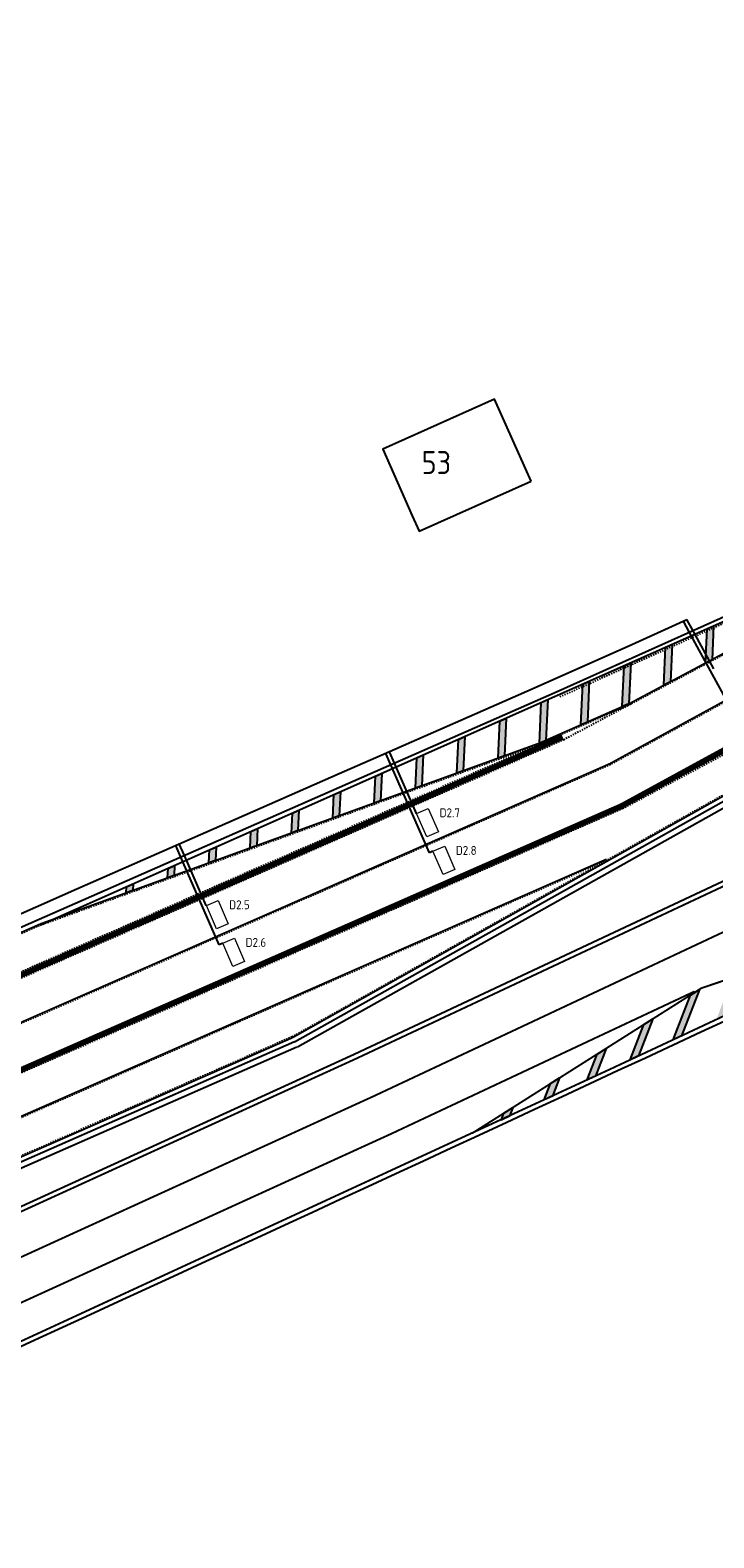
# Model space of a CAD drawing. Header units: metres. Extents: x 144112 to 146497, y 457631 to 458575.
# Tile 58 of 59: x 146328 to 146381, y 458433 to 458551. Entities that reach past the tile are written whole.
import ezdxf
from ezdxf.enums import TextEntityAlignment as Align

# ---------------------------------------------------------------- set-up
doc = ezdxf.new("R2010")
doc.units = ezdxf.units.M
doc.header["$LTSCALE"] = 0.25
for name, pattern in [('STIPPELFIJN', [0.375, 0.25, -0.125]), ('VW-1-3_STREEP', [4, 1, -3]), ('VW-3-3_STREEP', [6, 3, -3]), ('VW-3-9_STREEP', [12, 3, -9])]:
    doc.linetypes.add(name, pattern=pattern)
doc.layers.get('0').update_dxf_attribs({"linetype": 'CONTINUOUS', "lineweight": 0})
for name, color, linetype in [('B01_D', 1, 'CONTINUOUS'), ('KABEL-500', 3, 'CONTINUOUS'), ('LUS-T-CODE', 1, 'CONTINUOUS'), ('ONDERGROND', 7, 'CONTINUOUS'), ('VRI - uitslijper', 1, 'CONTINUOUS'), ('WEG-NW-BANDEN', 7, 'CONTINUOUS'), ('WEG-NW-MARKERING', 7, 'STIPPELFIJN'), ('WEG-NW-MARKERING 1-3 STREEP BLOK 45CM', 7, 'VW-1-3_STREEP'), ('WEG-NW-MARKERING 1-3 STREEP DIK 15', 7, 'VW-1-3_STREEP'), ('WEG-NW-MARKERING 3-3 STREEP DIK 15', 7, 'VW-3-3_STREEP'), ('WEG-NW-MARKERING 3-9 STREEP DIK 15', 7, 'VW-3-9_STREEP'), ('WEG-NW-MARKERING DOORGETROKKEN DIK 15', 7, 'CONTINUOUS'), ('WEG-NW-MARKERING SERGEANT', 7, 'CONTINUOUS'), ('WEG-NW-VERHARDING', 42, 'CONTINUOUS'), ('Z02', 7, 'CONTINUOUS')]:
    doc.layers.add(name, color=color, linetype=linetype)
doc.layers.add('LUSSEN', color=7, linetype='CONTINUOUS', lineweight=0)
doc.styles.add('I020-1', font='ISO', dxfattribs={"height": 2})
doc.styles.add('ISO', font='ISO')

# ---------------------------------------------------------------- blocks, each defined once
blk = doc.blocks.new('V_1X2')
blk.add_lwpolyline([(-1, 0), (1, 0), (1, -1), (-1, -1), (-1, 0)])
at = {"layer": 'LUS-T-CODE', "style": 'I020-1'}
blk.add_attdef('LUS', text='', height=1, rotation=270, dxfattribs=at).set_placement((0.02, -2.42), align=Align.MIDDLE)
blk = doc.blocks.new('N237_ondergrond1')
at = {"layer": 'WEG-NW-MARKERING SERGEANT'}
h = blk.add_hatch(color=8, dxfattribs=at)
h.dxf.hatch_style = 1
h.paths.add_polyline_path([(146335.66, 458483.9), (146335.15, 458483.68), (146335.13, 458483.2), (146335.64, 458483.38)])
h.paths.add_polyline_path([(146338.92, 458485.35), (146338.41, 458485.12), (146338.37, 458484.37), (146338.88, 458484.56)])
h.paths.add_polyline_path([(146342.17, 458486.79), (146341.66, 458486.57), (146341.61, 458485.55), (146342.12, 458485.73)])
h.paths.add_polyline_path([(146345.42, 458488.24), (146344.91, 458488.01), (146344.85, 458486.72), (146345.36, 458486.9)])
h.paths.add_polyline_path([(146348.68, 458489.68), (146348.17, 458489.45), (146348.09, 458487.89), (146348.6, 458488.08)])
h.paths.add_polyline_path([(146351.93, 458491.12), (146351.42, 458490.9), (146351.33, 458489.06), (146351.84, 458489.25)])
h.paths.add_polyline_path([(146355.18, 458492.57), (146354.67, 458492.34), (146354.57, 458490.24), (146355.08, 458490.42)])
h.paths.add_polyline_path([(146358.43, 458494.01), (146357.92, 458493.79), (146357.81, 458491.41), (146358.32, 458491.59)])
h.paths.add_polyline_path([(146361.69, 458495.46), (146361.18, 458495.23), (146361.06, 458492.58), (146361.56, 458492.77)])
h.paths.add_polyline_path([(146364.94, 458496.9), (146364.43, 458496.67), (146364.3, 458493.75), (146364.8, 458493.94)])
h.paths.add_polyline_path([(146368.19, 458498.35), (146367.68, 458498.12), (146367.54, 458494.92), (146368.05, 458495.14)])
h.paths.add_polyline_path([(146371.45, 458499.79), (146370.94, 458499.56), (146370.79, 458496.36), (146371.3, 458496.59)])
h.paths.add_polyline_path([(146374.7, 458501.23), (146374.19, 458501.01), (146374.04, 458497.81), (146374.55, 458498.03)])
h.paths.add_polyline_path([(146377.95, 458502.68), (146377.44, 458502.45), (146377.3, 458499.47), (146377.82, 458499.74)])
h.paths.add_polyline_path([(146381.2, 458504.12), (146380.69, 458503.9), (146380.57, 458501.21), (146381.08, 458501.48)])
h.paths.add_polyline_path([(146403.97, 458514.23), (146403.46, 458514), (146403.44, 458513.39), (146403.95, 458513.66)])
h.paths.add_polyline_path([(146400.72, 458512.79), (146400.21, 458512.56), (146400.17, 458511.65), (146400.68, 458511.92)])
h.paths.add_polyline_path([(146397.47, 458511.34), (146396.96, 458511.12), (146396.9, 458509.91), (146397.42, 458510.18)])
h.paths.add_polyline_path([(146394.22, 458509.9), (146393.71, 458509.67), (146393.64, 458508.17), (146394.15, 458508.44)])
h.paths.add_polyline_path([(146390.96, 458508.45), (146390.45, 458508.23), (146390.37, 458506.43), (146390.88, 458506.7)])
h.paths.add_polyline_path([(146387.71, 458507.01), (146387.2, 458506.78), (146387.1, 458504.69), (146387.62, 458504.96)])
h.paths.add_polyline_path([(146384.46, 458505.57), (146383.95, 458505.34), (146383.84, 458502.95), (146384.35, 458503.22)])
h = blk.add_hatch(color=8, dxfattribs=at)
h.dxf.hatch_style = 1
h.paths.add_polyline_path([(146335.66, 458483.9), (146335.15, 458483.68), (146335.13, 458483.2), (146335.64, 458483.38)])
h.paths.add_polyline_path([(146338.92, 458485.35), (146338.41, 458485.12), (146338.37, 458484.37), (146338.88, 458484.56)])
h.paths.add_polyline_path([(146342.17, 458486.79), (146341.66, 458486.57), (146341.61, 458485.55), (146342.12, 458485.73)])
h.paths.add_polyline_path([(146345.42, 458488.24), (146344.91, 458488.01), (146344.85, 458486.72), (146345.36, 458486.9)])
h.paths.add_polyline_path([(146348.68, 458489.68), (146348.17, 458489.45), (146348.09, 458487.89), (146348.6, 458488.08)])
h.paths.add_polyline_path([(146351.93, 458491.12), (146351.42, 458490.9), (146351.33, 458489.06), (146351.84, 458489.25)])
h.paths.add_polyline_path([(146355.18, 458492.57), (146354.67, 458492.34), (146354.57, 458490.24), (146355.08, 458490.42)])
h.paths.add_polyline_path([(146358.43, 458494.01), (146357.92, 458493.79), (146357.81, 458491.41), (146358.32, 458491.59)])
h.paths.add_polyline_path([(146361.69, 458495.46), (146361.18, 458495.23), (146361.06, 458492.58), (146361.56, 458492.77)])
h.paths.add_polyline_path([(146364.94, 458496.9), (146364.43, 458496.67), (146364.3, 458493.75), (146364.8, 458493.94)])
h.paths.add_polyline_path([(146368.19, 458498.35), (146367.68, 458498.12), (146367.54, 458494.92), (146368.05, 458495.14)])
h.paths.add_polyline_path([(146371.45, 458499.79), (146370.94, 458499.56), (146370.79, 458496.36), (146371.3, 458496.59)])
h.paths.add_polyline_path([(146374.7, 458501.23), (146374.19, 458501.01), (146374.04, 458497.81), (146374.55, 458498.03)])
h.paths.add_polyline_path([(146377.95, 458502.68), (146377.44, 458502.45), (146377.3, 458499.47), (146377.82, 458499.74)])
h.paths.add_polyline_path([(146381.2, 458504.12), (146380.69, 458503.9), (146380.57, 458501.21), (146381.08, 458501.48)])
h.paths.add_polyline_path([(146403.97, 458514.23), (146403.46, 458514), (146403.44, 458513.39), (146403.95, 458513.66)])
h.paths.add_polyline_path([(146400.72, 458512.79), (146400.21, 458512.56), (146400.17, 458511.65), (146400.68, 458511.92)])
h.paths.add_polyline_path([(146397.47, 458511.34), (146396.96, 458511.12), (146396.9, 458509.91), (146397.42, 458510.18)])
h.paths.add_polyline_path([(146394.22, 458509.9), (146393.71, 458509.67), (146393.64, 458508.17), (146394.15, 458508.44)])
h.paths.add_polyline_path([(146390.96, 458508.45), (146390.45, 458508.23), (146390.37, 458506.43), (146390.88, 458506.7)])
h.paths.add_polyline_path([(146387.71, 458507.01), (146387.2, 458506.78), (146387.1, 458504.69), (146387.62, 458504.96)])
h.paths.add_polyline_path([(146384.46, 458505.57), (146383.95, 458505.34), (146383.84, 458502.95), (146384.35, 458503.22)])
h = blk.add_hatch(color=8, dxfattribs=at)
h.dxf.hatch_style = 1
h.paths.add_polyline_path([(146365.46, 458466.38), (146364.75, 458465.93), (146364.54, 458465.4), (146365.2, 458465.71)])
h.paths.add_polyline_path([(146369.12, 458468.7), (146368.41, 458468.25), (146367.91, 458466.97), (146368.57, 458467.28)])
h.paths.add_polyline_path([(146372.78, 458471.01), (146372.07, 458470.56), (146371.29, 458468.54), (146371.94, 458468.85)])
h.paths.add_polyline_path([(146376.44, 458473.32), (146375.73, 458472.88), (146374.66, 458470.11), (146375.32, 458470.42)])
h.paths.add_polyline_path([(146380.1, 458475.64), (146379.39, 458475.19), (146378.04, 458471.68), (146378.69, 458471.99)])
h.paths.add_polyline_path([(146383.3, 458476.75), (146382.68, 458476.55), (146381.41, 458473.25), (146382.06, 458473.56)])
h.paths.add_polyline_path([(146386.48, 458477.82), (146385.86, 458477.61), (146384.78, 458474.82), (146385.44, 458475.13)])
h.paths.add_polyline_path([(146389.66, 458478.88), (146389.04, 458478.68), (146388.16, 458476.39), (146388.81, 458476.7)])
h.paths.add_polyline_path([(146392.83, 458479.95), (146392.22, 458479.74), (146391.53, 458477.96), (146392.18, 458478.27)])
h.paths.add_polyline_path([(146396.01, 458481.01), (146395.4, 458480.81), (146394.9, 458479.53), (146395.56, 458479.84)])
h.paths.add_polyline_path([(146399.22, 458482.09), (146398.6, 458481.88), (146398.32, 458481.14), (146398.97, 458481.44)])
h = blk.add_hatch(color=8, dxfattribs=at)
h.dxf.hatch_style = 1
h.paths.add_polyline_path([(146365.46, 458466.38), (146364.75, 458465.93), (146364.54, 458465.4), (146365.2, 458465.71)])
h.paths.add_polyline_path([(146369.12, 458468.7), (146368.41, 458468.25), (146367.91, 458466.97), (146368.57, 458467.28)])
h.paths.add_polyline_path([(146372.78, 458471.01), (146372.07, 458470.56), (146371.29, 458468.54), (146371.94, 458468.85)])
h.paths.add_polyline_path([(146376.44, 458473.32), (146375.73, 458472.88), (146374.66, 458470.11), (146375.32, 458470.42)])
h.paths.add_polyline_path([(146380.1, 458475.64), (146379.39, 458475.19), (146378.04, 458471.68), (146378.69, 458471.99)])
h.paths.add_polyline_path([(146383.3, 458476.75), (146382.68, 458476.55), (146381.41, 458473.25), (146382.06, 458473.56)])
h.paths.add_polyline_path([(146386.48, 458477.82), (146385.86, 458477.61), (146384.78, 458474.82), (146385.44, 458475.13)])
h.paths.add_polyline_path([(146389.66, 458478.88), (146389.04, 458478.68), (146388.16, 458476.39), (146388.81, 458476.7)])
h.paths.add_polyline_path([(146392.83, 458479.95), (146392.22, 458479.74), (146391.53, 458477.96), (146392.18, 458478.27)])
h.paths.add_polyline_path([(146396.01, 458481.01), (146395.4, 458480.81), (146394.9, 458479.53), (146395.56, 458479.84)])
h.paths.add_polyline_path([(146399.22, 458482.09), (146398.6, 458481.88), (146398.32, 458481.14), (146398.97, 458481.44)])
at = {"layer": 'B01_D', "color": 8}
for points in [[(146366.46, 458516.45), (146364.02, 458521.89), (146355.26, 458517.98), (146357.57, 458512.75)], [(146357.57, 458512.75), (146358.1, 458511.55), (146366.9, 458515.46)], [(146366.9, 458515.46), (146366.46, 458516.45)]]:
    blk.add_lwpolyline(points, dxfattribs=at)
at = {"layer": 'WEG-NW-BANDEN', "color": 8, "flags": 128}
for points in [[(146348.56, 458471.14), (146405.53, 458503.07)], [(146348.56, 458471.14), (146405.53, 458503.07)], [(146348.52, 458471.12), (146275.01, 458438.85), (146276.01, 458436.59), (146321.55, 458456.7)], [(146348.52, 458471.12), (146275.01, 458438.85), (146276.01, 458436.59), (146321.55, 458456.7)]]:
    blk.add_lwpolyline(points, dxfattribs=at)
at = {"layer": 'WEG-NW-MARKERING', "color": 8, "flags": 128}
for points in [[(146410.84, 458517.25), (146369.12, 458498.55)], [(146410.84, 458517.25), (146369.12, 458498.55)], [(146410.84, 458517.25), (146369.46, 458495.21)], [(146410.84, 458517.25), (146369.46, 458495.21)], [(146413.33, 458510.76), (146374.08, 458489.81)], [(146413.33, 458510.76), (146374.08, 458489.81)], [(146403.81, 458510.05), (146373.09, 458493.25)], [(146403.81, 458510.05), (146373.09, 458493.25)], [(146348.14, 458471.92), (146401.6, 458501.89)], [(146348.14, 458471.92), (146401.6, 458501.89)], [(146374.7, 458498), (146262.69, 458448.83)], [(146374.7, 458498), (146262.69, 458448.83)], [(146369.46, 458495.21), (146262.87, 458448.42)], [(146369.46, 458495.21), (146262.87, 458448.42)], [(146328.2, 458480.61), (146367.45, 458494.82)], [(146328.2, 458480.61), (146367.45, 458494.82)], [(146373.09, 458493.25), (146264.18, 458445.45)], [(146373.09, 458493.25), (146264.18, 458445.45)], [(146374.08, 458489.81), (146265.6, 458442.19)], [(146374.08, 458489.81), (146265.6, 458442.19)], [(146372.84, 458485.77), (146266.89, 458439.26)], [(146372.84, 458485.77), (146266.89, 458439.26)], [(146328.47, 458480.71), (146261.58, 458451.35)], [(146328.47, 458480.71), (146261.58, 458451.35)], [(146348.14, 458471.92), (146263.32, 458434.69)], [(146348.14, 458471.92), (146263.32, 458434.69)]]:
    blk.add_lwpolyline(points, dxfattribs=at)
at = {"layer": 'WEG-NW-MARKERING 1-3 STREEP BLOK 45CM', "color": 8, "ltscale": 0.25, "const_width": 0.45, "flags": 128}
for points in [[(146488.52, 458544.39), (146409.87, 458509.58), (146373.98, 458490.01), (146298.01, 458456.66)], [(146488.52, 458544.39), (146409.87, 458509.58), (146373.98, 458490.01), (146298.01, 458456.66)], [(146369.37, 458495.41), (146295.28, 458462.89)], [(146369.37, 458495.41), (146295.28, 458462.89)]]:
    blk.add_lwpolyline(points, dxfattribs=at)
at = {"layer": 'WEG-NW-MARKERING 1-3 STREEP DIK 15', "color": 8, "ltscale": 0.25, "const_width": 0.15, "flags": 128}
for points in [[(146270.47, 458448.29), (146373.06, 458493.32), (146408.37, 458512.63), (146487.15, 458547.5)], [(146270.47, 458448.29), (146373.06, 458493.32), (146408.37, 458512.63), (146487.15, 458547.5)], [(146372.81, 458485.84), (146273.2, 458442.12)], [(146372.81, 458485.84), (146273.2, 458442.12)]]:
    blk.add_lwpolyline(points, dxfattribs=at)
at = {"layer": 'WEG-NW-MARKERING 3-3 STREEP DIK 15', "color": 8, "ltscale": 0.25, "const_width": 0.15, "flags": 128}
blk.add_lwpolyline([(146267.87, 458454.19), (146328.44, 458480.78)], dxfattribs=at)
blk.add_lwpolyline([(146267.87, 458454.19), (146328.44, 458480.78)], dxfattribs=at)
at = {"layer": 'WEG-NW-MARKERING 3-9 STREEP DIK 15', "color": 8, "ltscale": 0.25, "const_width": 0.15, "flags": 128}
blk.add_lwpolyline([(146277.35, 458432.73), (146323.2, 458452.98), (146354.52, 458467.26), (146494.39, 458532.85)], dxfattribs=at)
blk.add_lwpolyline([(146277.35, 458432.73), (146323.2, 458452.98), (146354.52, 458467.26), (146494.39, 458532.85)], dxfattribs=at)
at = {"layer": 'WEG-NW-MARKERING DOORGETROKKEN DIK 15', "color": 8, "const_width": 0.15, "flags": 128}
for points in [[(146490.04, 458541.85), (146409.99, 458506.5), (146348.17, 458471.86), (146274.37, 458439.46)], [(146490.04, 458541.85), (146409.99, 458506.5), (146348.17, 458471.86), (146274.37, 458439.46)], [(146321.89, 458455.95), (146353.16, 458470.21), (146492.97, 458535.77)], [(146321.89, 458455.95), (146353.16, 458470.21), (146492.97, 458535.77)], [(146410.21, 458517), (146328.47, 458480.71)], [(146410.21, 458517), (146328.47, 458480.71)], [(146367.42, 458494.88), (146374.67, 458498.07), (146410.21, 458517)], [(146367.42, 458494.88), (146374.67, 458498.07), (146410.21, 458517)], [(146328.44, 458480.78), (146328.44, 458480.78), (146367.42, 458494.89)], [(146328.44, 458480.78), (146328.44, 458480.78), (146367.42, 458494.89)], [(146403.1, 458483.39), (146380.25, 458475.74), (146362.26, 458464.36)], [(146403.1, 458483.39), (146380.25, 458475.74), (146362.26, 458464.36)], [(146324.54, 458450.02), (146355.89, 458464.31), (146379.71, 458475.48)], [(146324.54, 458450.02), (146355.89, 458464.31), (146379.71, 458475.48)]]:
    blk.add_lwpolyline(points, dxfattribs=at)
blk.add_lwpolyline([(146305.87, 458441.69), (146325.64, 458447.49, 0.003887), (146468.15, 458514.15, 0.003791)], format="xyb", dxfattribs=at)
blk.add_lwpolyline([(146305.87, 458441.69), (146325.64, 458447.49, 0.003887), (146468.15, 458514.15, 0.003791)], format="xyb", dxfattribs=at)
at = {"layer": 'WEG-NW-MARKERING SERGEANT', "color": 8, "flags": 128}
for points in [[(146380.69, 458503.9), (146381.2, 458504.12), (146381.08, 458501.48), (146380.57, 458501.21), (146380.69, 458503.9)], [(146380.69, 458503.9), (146381.2, 458504.12), (146381.08, 458501.48), (146380.57, 458501.21), (146380.69, 458503.9)], [(146377.44, 458502.45), (146377.95, 458502.68), (146377.82, 458499.74), (146377.3, 458499.47), (146377.44, 458502.45)], [(146377.44, 458502.45), (146377.95, 458502.68), (146377.82, 458499.74), (146377.3, 458499.47), (146377.44, 458502.45)], [(146374.19, 458501.01), (146374.7, 458501.23), (146374.55, 458498.03), (146374.04, 458497.81), (146374.19, 458501.01)], [(146374.19, 458501.01), (146374.7, 458501.23), (146374.55, 458498.03), (146374.04, 458497.81), (146374.19, 458501.01)], [(146370.94, 458499.56), (146371.45, 458499.79), (146371.3, 458496.59), (146370.79, 458496.36), (146370.94, 458499.56)], [(146370.94, 458499.56), (146371.45, 458499.79), (146371.3, 458496.59), (146370.79, 458496.36), (146370.94, 458499.56)], [(146367.68, 458498.12), (146368.19, 458498.35), (146368.05, 458495.14), (146367.54, 458494.92), (146367.68, 458498.12)], [(146367.68, 458498.12), (146368.19, 458498.35), (146368.05, 458495.14), (146367.54, 458494.92), (146367.68, 458498.12)], [(146364.43, 458496.67), (146364.94, 458496.9), (146364.8, 458493.94), (146364.3, 458493.75), (146364.43, 458496.67)], [(146364.43, 458496.67), (146364.94, 458496.9), (146364.8, 458493.94), (146364.3, 458493.75), (146364.43, 458496.67)], [(146361.18, 458495.23), (146361.69, 458495.46), (146361.56, 458492.77), (146361.06, 458492.58), (146361.18, 458495.23)], [(146361.18, 458495.23), (146361.69, 458495.46), (146361.56, 458492.77), (146361.06, 458492.58), (146361.18, 458495.23)], [(146357.92, 458493.79), (146358.43, 458494.01), (146358.32, 458491.59), (146357.81, 458491.41), (146357.92, 458493.79)], [(146357.92, 458493.79), (146358.43, 458494.01), (146358.32, 458491.59), (146357.81, 458491.41), (146357.92, 458493.79)], [(146354.67, 458492.34), (146355.18, 458492.57), (146355.08, 458490.42), (146354.57, 458490.24), (146354.67, 458492.34)], [(146354.67, 458492.34), (146355.18, 458492.57), (146355.08, 458490.42), (146354.57, 458490.24), (146354.67, 458492.34)], [(146351.42, 458490.9), (146351.93, 458491.12), (146351.84, 458489.25), (146351.33, 458489.06), (146351.42, 458490.9)], [(146351.42, 458490.9), (146351.93, 458491.12), (146351.84, 458489.25), (146351.33, 458489.06), (146351.42, 458490.9)], [(146348.17, 458489.45), (146348.68, 458489.68), (146348.6, 458488.08), (146348.09, 458487.89), (146348.17, 458489.45)], [(146348.17, 458489.45), (146348.68, 458489.68), (146348.6, 458488.08), (146348.09, 458487.89), (146348.17, 458489.45)], [(146344.91, 458488.01), (146345.42, 458488.24), (146345.36, 458486.9), (146344.85, 458486.72), (146344.91, 458488.01)], [(146344.91, 458488.01), (146345.42, 458488.24), (146345.36, 458486.9), (146344.85, 458486.72), (146344.91, 458488.01)], [(146341.66, 458486.57), (146342.17, 458486.79), (146342.12, 458485.73), (146341.61, 458485.55), (146341.66, 458486.57)], [(146341.66, 458486.57), (146342.17, 458486.79), (146342.12, 458485.73), (146341.61, 458485.55), (146341.66, 458486.57)], [(146338.41, 458485.12), (146338.92, 458485.35), (146338.88, 458484.56), (146338.37, 458484.37), (146338.41, 458485.12)], [(146338.41, 458485.12), (146338.92, 458485.35), (146338.88, 458484.56), (146338.37, 458484.37), (146338.41, 458485.12)], [(146335.15, 458483.68), (146335.66, 458483.9), (146335.64, 458483.38), (146335.13, 458483.2), (146335.15, 458483.68)], [(146335.15, 458483.68), (146335.66, 458483.9), (146335.64, 458483.38), (146335.13, 458483.2), (146335.15, 458483.68)], [(146378.04, 458471.68), (146379.39, 458475.19), (146380.1, 458475.64), (146378.69, 458471.99), (146378.04, 458471.68)], [(146378.04, 458471.68), (146379.39, 458475.19), (146380.1, 458475.64), (146378.69, 458471.99), (146378.04, 458471.68)], [(146374.66, 458470.11), (146375.73, 458472.88), (146376.44, 458473.32), (146375.32, 458470.42), (146374.66, 458470.11)], [(146374.66, 458470.11), (146375.73, 458472.88), (146376.44, 458473.32), (146375.32, 458470.42), (146374.66, 458470.11)], [(146371.29, 458468.54), (146372.07, 458470.56), (146372.78, 458471.01), (146371.94, 458468.85), (146371.29, 458468.54)], [(146371.29, 458468.54), (146372.07, 458470.56), (146372.78, 458471.01), (146371.94, 458468.85), (146371.29, 458468.54)], [(146367.91, 458466.97), (146368.41, 458468.25), (146369.12, 458468.7), (146368.57, 458467.28), (146367.91, 458466.97)], [(146367.91, 458466.97), (146368.41, 458468.25), (146369.12, 458468.7), (146368.57, 458467.28), (146367.91, 458466.97)], [(146364.54, 458465.4), (146364.75, 458465.93), (146365.46, 458466.38), (146365.2, 458465.71), (146364.54, 458465.4)], [(146364.54, 458465.4), (146364.75, 458465.93), (146365.46, 458466.38), (146365.2, 458465.71), (146364.54, 458465.4)]]:
    blk.add_lwpolyline(points, dxfattribs=at)
at = {"layer": 'WEG-NW-VERHARDING', "color": 8, "flags": 128}
for points in [[(146348.34, 458471.52), (146410.15, 458506.17), (146490.19, 458541.5), (146485.68, 458550.82)], [(146348.34, 458471.52), (146410.15, 458506.17), (146490.19, 458541.5), (146485.68, 458550.82)], [(146485.68, 458550.82), (146400.96, 458513.32), (146368.94, 458498.96)], [(146485.68, 458550.82), (146400.96, 458513.32), (146368.94, 458498.96)], [(146368.94, 458498.96), (146262.11, 458452.07)], [(146368.94, 458498.96), (146262.11, 458452.07)], [(146348.34, 458471.52), (146263.5, 458434.28)], [(146348.34, 458471.52), (146263.5, 458434.28)]]:
    blk.add_lwpolyline(points, dxfattribs=at)
blk.add_lwpolyline([(146321.73, 458456.3), (146353, 458470.55), (146492.81, 458536.11), (146495.92, 458529.58), (146481.15, 458522.7), (146482.23, 458520.05), (146464.81, 458512.14, -0.003792), (146325.77, 458447.14), (146305.45, 458441.18)], format="xyb", dxfattribs=at)
blk.add_lwpolyline([(146321.73, 458456.3), (146353, 458470.55), (146492.81, 458536.11), (146495.92, 458529.58), (146481.15, 458522.7), (146482.23, 458520.05), (146464.81, 458512.14, -0.003792), (146325.77, 458447.14), (146305.45, 458441.18)], format="xyb", dxfattribs=at)
at = {"layer": 'Z02', "color": 8, "style": 'ISO'}
blk.add_text('53', height=1.8, dxfattribs=at).set_placement((146358.3, 458516.03))

msp = doc.modelspace()

# ---------------------------------------------------------------- linework, layer by layer
at = {"layer": 'KABEL-500'}
for p, q in [((146379.32, 458503.62), (146378.83, 458504.5)), ((146379.59, 458503.74), (146379.11, 458504.62)), ((146356.17, 458493.36), (146355.78, 458494.25)), ((146355.89, 458493.24), (146355.5, 458494.13)), ((146339.41, 458486), (146339.01, 458486.92)), ((146339.69, 458486.13), (146339.29, 458487.04))]:
    msp.add_line(p, q, dxfattribs=at)
at = {"layer": 'KABEL-500', "flags": 128}
msp.add_lwpolyline([(146324.98, 458480.76), (146331.25, 458483.52), (146343.11, 458488.72), (146351.84, 458492.56), (146355.13, 458494), (146366.55, 458499.01), (146374.5, 458502.55), (146379.11, 458504.62)], dxfattribs=at)
at = {"layer": 'VRI - uitslijper'}
for p, q in [((146382.44, 458497.9), (146379.32, 458503.62)), ((146381.22, 458500.75), (146379.59, 458503.74)), ((146358.92, 458486.35), (146355.89, 458493.24)), ((146357.9, 458489.42), (146356.17, 458493.36)), ((146342.42, 458479.14), (146339.41, 458486)), ((146341.41, 458482.21), (146339.69, 458486.13)), ((146359.19, 458486.47), (146358.92, 458486.35)), ((146342.7, 458479.26), (146342.42, 458479.14))]:
    msp.add_line(p, q, dxfattribs=at)

# ---------------------------------------------------------------- block references
at = {"layer": 'LUSSEN'}
ref = msp.add_blockref('V_1X2', (146358.3, 458488.5), dxfattribs=dict(at, rotation=113.4593459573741))
ref.add_attrib('LUS', 'D2.7', dxfattribs={"layer": 'LUS-T-CODE', "height": 0.7, "style": 'I020-1'}).set_placement((146360.51, 458489.48), align=Align.MIDDLE)
ref = msp.add_blockref('V_1X2', (146359.59, 458485.55), dxfattribs=dict(at, rotation=113.4593459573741))
ref.add_attrib('LUS', 'D2.8', dxfattribs={"layer": 'LUS-T-CODE', "height": 0.7, "style": 'I020-1'}).set_placement((146361.8, 458486.53), align=Align.MIDDLE)
ref = msp.add_blockref('V_1X2', (146341.81, 458481.29), dxfattribs=dict(at, rotation=113.4593459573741))
ref.add_attrib('LUS', 'D2.5', dxfattribs={"layer": 'LUS-T-CODE', "height": 0.7, "style": 'I020-1'}).set_placement((146344.01, 458482.27), align=Align.MIDDLE)
ref = msp.add_blockref('V_1X2', (146343.1, 458478.34), dxfattribs=dict(at, rotation=113.4593459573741))
ref.add_attrib('LUS', 'D2.6', dxfattribs={"layer": 'LUS-T-CODE', "height": 0.7, "style": 'I020-1'}).set_placement((146345.3, 458479.32), align=Align.MIDDLE)
at = {"layer": 'ONDERGROND'}
msp.add_blockref('N237_ondergrond1', (0, 0), dxfattribs=at)

doc.saveas('drawing.dxf')
